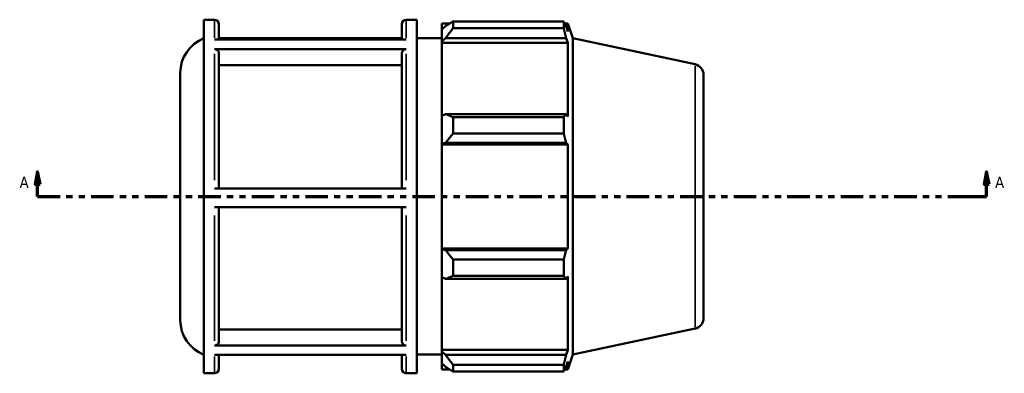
# Model space of a CAD drawing. Header units: inches. Extents: x -0.2 to 45.5, y -9.8 to 33.9.
# Tile 6 of 8: x 11.4 to 27.3, y 22 to 27.7. Entities that reach past the tile are written whole.
import ezdxf

# ---------------------------------------------------------------- set-up
doc = ezdxf.new("R2010")
doc.units = ezdxf.units.IN
doc.header["$MEASUREMENT"] = 0
doc.linetypes.add('DOUBLE_DASH_CHAIN', pattern=[1.2403, 0.6614, -0.0827, 0.1654, -0.0827, 0.1654, -0.0827])
for name, color, linetype, lineweight in [('Section Line (ANSI)', 7, 'DOUBLE_DASH_CHAIN', 70), ('Visible (ANSI)', 7, 'Continuous', 50), ('Visible Narrow (ANSI)', 7, 'Continuous', 35)]:
    doc.layers.add(name, color=color, linetype=linetype, lineweight=lineweight)
doc.styles.add('Label Text (ANSI)', font='tahoma.ttf')

# ---------------------------------------------------------------- blocks, each defined once
blk = doc.blocks.new('2dTransSection0')
at = {"layer": 'Section Line (ANSI)', "linetype": 'Continuous'}
for p, q in [((11.733, 25.204), (11.693, 25.007)), ((11.733, 25.007), (11.733, 25.204)), ((11.772, 25.007), (11.733, 25.204)), ((26.999, 25.204), (26.96, 25.007)), ((26.999, 25.007), (26.999, 25.204)), ((27.039, 25.007), (26.999, 25.204)), ((11.693, 25.007), (11.772, 25.007)), ((11.733, 24.81), (11.733, 25.007)), ((26.96, 25.007), (27.039, 25.007)), ((26.999, 24.81), (26.999, 25.007)), ((11.733, 24.81), (12.092, 24.81)), ((26.641, 24.81), (26.999, 24.81))]:
    blk.add_line(p, q, dxfattribs=at)
at = {"layer": 'Section Line (ANSI)', "linetype": 'DOUBLE_DASH_CHAIN', "ltscale": 0.546338}
blk.add_line((11.733, 24.81), (26.999, 24.81), dxfattribs=at)
at = {"layer": 'Section Line (ANSI)', "linetype": 'Continuous', "flags": 128}
for points in [[(11.772, 25.007), (11.733, 25.204), (11.693, 25.007), (11.772, 25.007)], [(27.039, 25.007), (26.999, 25.204), (26.96, 25.007), (27.039, 25.007)]]:
    blk.add_lwpolyline(points, dxfattribs=at)
at = {"layer": 'Section Line (ANSI)'}
for points in [[(11.772, 25.007), (11.733, 25.204), (11.693, 25.007), (11.772, 25.007)], [(27.039, 25.007), (26.999, 25.204), (26.96, 25.007), (27.039, 25.007)]]:
    blk.add_solid(points, dxfattribs=at)
at = {"layer": 'Section Line (ANSI)', "char_height": 0.18, "attachment_point": 7, "style": 'Label Text (ANSI)'}
for insert in [(11.443, 24.948), (27.136, 24.948)]:
    blk.add_mtext('A', dxfattribs=dict(at, insert=insert))

msp = doc.modelspace()

# ---------------------------------------------------------------- linework, layer by layer
at = {"layer": 'Visible (ANSI)'}
for p, q in [((14.406, 21.97), (14.406, 27.651)), ((14.406, 27.651), (14.577, 27.651)), ((14.647, 27.581), (14.647, 27.331)), ((17.594, 27.331), (17.594, 27.581)), ((17.664, 27.651), (17.834, 27.651)), ((17.834, 21.97), (17.834, 27.651)), ((18.237, 27.591), (18.237, 27.491)), ((18.237, 27.591), (18.364, 27.591)), ((18.416, 27.623), (18.416, 27.515)), ((18.416, 27.623), (20.196, 27.623)), ((20.196, 27.515), (20.196, 27.623)), ((20.213, 27.591), (20.264, 27.591)), ((20.342, 27.352), (20.264, 27.591)), ((20.264, 27.462), (20.264, 27.591)), ((18.297, 27.548), (18.237, 27.491)), ((18.237, 27.303), (18.237, 27.491)), ((20.196, 27.515), (18.416, 27.515)), ((20.264, 27.462), (20.235, 27.548)), ((14.577, 27.331), (17.664, 27.331)), ((17.594, 27.352), (14.647, 27.352)), ((14.647, 27.352), (17.594, 27.352)), ((17.834, 27.352), (18.237, 27.352)), ((18.237, 27.303), (18.297, 27.356)), ((18.237, 27.277), (18.237, 27.303)), ((18.237, 27.277), (18.237, 26.108)), ((18.237, 27.277), (20.264, 27.277)), ((18.297, 27.356), (20.235, 27.356)), ((20.235, 27.356), (20.264, 27.277)), ((20.264, 26.094), (20.264, 27.277)), ((20.342, 22.269), (20.342, 27.352)), ((22.309, 26.934), (20.342, 27.352)), ((17.664, 27.179), (14.577, 27.179)), ((14.647, 27.119), (14.647, 24.936)), ((17.594, 24.936), (17.594, 27.119)), ((14.027, 22.825), (14.027, 26.795)), ((17.594, 26.92), (14.647, 26.92)), ((22.447, 26.763), (22.447, 22.857)), ((18.297, 26.135), (18.237, 26.108)), ((18.237, 25.655), (18.237, 26.108)), ((20.235, 26.135), (18.297, 26.135)), ((18.416, 26.084), (18.416, 25.822)), ((18.416, 26.084), (20.196, 26.084)), ((20.196, 25.822), (20.196, 26.084)), ((20.264, 26.094), (20.235, 26.135)), ((20.196, 25.822), (18.416, 25.822)), ((18.237, 25.655), (18.297, 25.673)), ((18.297, 25.673), (20.235, 25.673)), ((20.235, 25.673), (20.264, 25.646)), ((18.237, 25.646), (18.237, 25.655)), ((18.237, 25.646), (18.237, 23.974)), ((18.237, 25.646), (20.264, 25.646)), ((20.264, 23.974), (20.264, 25.646)), ((14.577, 24.936), (17.664, 24.936)), ((17.664, 24.637), (14.577, 24.637)), ((14.647, 24.637), (14.647, 22.476)), ((17.594, 22.476), (17.594, 24.637)), ((18.237, 23.965), (18.237, 23.974)), ((18.237, 23.974), (20.264, 23.974)), ((18.237, 23.512), (18.237, 23.965)), ((18.297, 23.947), (18.237, 23.965)), ((20.235, 23.947), (18.297, 23.947)), ((20.264, 23.974), (20.235, 23.947)), ((18.416, 23.798), (18.416, 23.537)), ((18.416, 23.798), (20.196, 23.798)), ((20.196, 23.537), (20.196, 23.798)), ((18.237, 23.512), (18.237, 22.344)), ((18.237, 23.512), (18.297, 23.485)), ((18.297, 23.485), (20.235, 23.485)), ((20.196, 23.537), (18.416, 23.537)), ((20.235, 23.485), (20.264, 23.526)), ((20.264, 22.344), (20.264, 23.526)), ((14.647, 22.675), (17.594, 22.675)), ((22.309, 22.687), (20.342, 22.269)), ((14.577, 22.416), (17.664, 22.416)), ((18.237, 22.317), (18.237, 22.344)), ((18.237, 22.344), (20.264, 22.344)), ((20.264, 22.344), (20.235, 22.264)), ((17.664, 22.268), (14.577, 22.268)), ((14.647, 22.268), (14.647, 22.039)), ((17.594, 22.039), (17.594, 22.268)), ((17.834, 22.269), (18.237, 22.269)), ((18.237, 22.13), (18.237, 22.317)), ((18.297, 22.264), (18.237, 22.317)), ((20.235, 22.264), (18.297, 22.264)), ((20.342, 22.269), (20.264, 22.029)), ((18.237, 22.13), (18.237, 22.029)), ((18.237, 22.13), (18.297, 22.073)), ((18.237, 22.029), (18.364, 22.029)), ((18.416, 22.105), (18.416, 21.997)), ((18.416, 22.105), (20.196, 22.105)), ((20.196, 21.997), (20.196, 22.105)), ((20.213, 22.029), (20.264, 22.029)), ((20.235, 22.073), (20.264, 22.158)), ((20.264, 22.029), (20.264, 22.158)), ((14.406, 21.97), (14.577, 21.97)), ((17.664, 21.97), (17.834, 21.97)), ((20.196, 21.997), (18.416, 21.997))]:
    msp.add_line(p, q, dxfattribs=at)
for centre, radius, start, end in [((14.577, 27.581), 0.0698, 0, 90), ((17.664, 27.581), 0.0698, 90, 180), ((14.625, 26.795), 0.598, 111.4386, 180), ((22.272, 26.763), 0.175, 0, 78), ((14.625, 22.825), 0.598, 180, 248.5614), ((22.272, 22.857), 0.175, 282, 0), ((14.577, 22.039), 0.0698, 270, 0), ((17.664, 22.039), 0.0698, 180, 270)]:
    msp.add_arc(centre, radius, start, end, dxfattribs=at)
for points, weights in [([(18.416, 27.623), (18.354, 27.585), (18.297, 27.548)], [1.01252454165, 1.00904675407, 1.0047600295]), ([(20.196, 27.623), (20.216, 27.585), (20.235, 27.548)], [1, 1.00175106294, 1.00268600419]), ([(18.297, 27.356), (18.354, 27.434), (18.416, 27.515)], [1.0047600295, 1.00904675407, 1.01252454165]), ([(20.235, 27.356), (20.216, 27.434), (20.196, 27.515)], [1.00268600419, 1.00175106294, 1]), ([(18.416, 26.084), (18.354, 26.11), (18.297, 26.135)], [1.01252454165, 1.00904675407, 1.0047600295]), ([(20.196, 26.084), (20.216, 26.11), (20.235, 26.135)], [1, 1.00175106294, 1.00268600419]), ([(18.297, 25.673), (18.354, 25.746), (18.416, 25.822)], [1.0047600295, 1.00904675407, 1.01252454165]), ([(20.235, 25.673), (20.216, 25.746), (20.196, 25.822)], [1.00268600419, 1.00175106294, 1]), ([(18.416, 23.798), (18.354, 23.874), (18.297, 23.947)], [1.01252454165, 1.00904675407, 1.0047600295]), ([(20.196, 23.798), (20.216, 23.874), (20.235, 23.947)], [1, 1.00175106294, 1.00268600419]), ([(18.297, 23.485), (18.354, 23.51), (18.416, 23.537)], [1.0047600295, 1.00904675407, 1.01252454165]), ([(20.235, 23.485), (20.216, 23.51), (20.196, 23.537)], [1.00268600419, 1.00175106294, 1]), ([(18.416, 22.105), (18.354, 22.186), (18.297, 22.264)], [1.01252454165, 1.00904675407, 1.0047600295]), ([(20.196, 22.105), (20.216, 22.186), (20.235, 22.264)], [1, 1.00175106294, 1.00268600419]), ([(18.297, 22.073), (18.354, 22.035), (18.416, 21.997)], [1.0047600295, 1.00904675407, 1.01252454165]), ([(20.235, 22.073), (20.216, 22.035), (20.196, 21.997)], [1.00268600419, 1.00175106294, 1])]:
    msp.add_rational_spline(points, weights, degree=2, dxfattribs=at)
for points, knots in [([(14.577, 27.179), (14.586, 27.179), (14.596, 27.177), (14.612, 27.172), (14.62, 27.167), (14.632, 27.156), (14.638, 27.149), (14.645, 27.135), (14.647, 27.126), (14.647, 27.119)], [0, 0, 0, 0, 0.0656413, 0.0656413, 0.1313447, 0.1313447, 0.1971253, 0.1971253, 0.2629733, 0.2629733, 0.2629733, 0.2629733]), ([(17.594, 27.119), (17.594, 27.126), (17.596, 27.135), (17.602, 27.149), (17.608, 27.156), (17.62, 27.167), (17.629, 27.172), (17.645, 27.177), (17.655, 27.179), (17.664, 27.179)], [0.7889419, 0.7889419, 0.7889419, 0.7889419, 0.8547898, 0.8547898, 0.9205705, 0.9205705, 0.9862739, 0.9862739, 1.0519151, 1.0519151, 1.0519151, 1.0519151]), ([(14.647, 22.476), (14.647, 22.469), (14.645, 22.46), (14.638, 22.446), (14.632, 22.439), (14.62, 22.428), (14.612, 22.423), (14.596, 22.417), (14.586, 22.416), (14.577, 22.416)], [0.7885818, 0.7885818, 0.7885818, 0.7885818, 0.8543519, 0.8543519, 0.920086, 0.920086, 0.9857788, 0.9857788, 1.0514384, 1.0514384, 1.0514384, 1.0514384]), ([(17.664, 22.416), (17.655, 22.416), (17.645, 22.417), (17.629, 22.423), (17.62, 22.428), (17.608, 22.439), (17.602, 22.446), (17.596, 22.46), (17.594, 22.469), (17.594, 22.476)], [0, 0, 0, 0, 0.0656596, 0.0656596, 0.1313524, 0.1313524, 0.1970866, 0.1970866, 0.2628567, 0.2628567, 0.2628567, 0.2628567])]:
    msp.add_open_spline(points, degree=3, knots=knots, dxfattribs=at)
at = {"layer": 'Visible Narrow (ANSI)'}
for p, q in [((14.577, 27.361), (14.577, 27.65)), ((17.664, 27.65), (17.664, 27.361)), ((14.577, 25.07), (14.577, 27.103)), ((17.664, 27.103), (17.664, 25.07)), ((22.309, 22.713), (22.309, 26.907)), ((14.577, 22.49), (14.577, 24.504)), ((17.664, 24.504), (17.664, 22.49)), ((14.577, 21.97), (14.577, 22.24)), ((17.664, 22.24), (17.664, 21.97))]:
    msp.add_line(p, q, dxfattribs=at)

# ---------------------------------------------------------------- block references
at = {"layer": 'Section Line (ANSI)'}
msp.add_blockref('2dTransSection0', (0, 0), dxfattribs=at)

doc.saveas('drawing.dxf')
